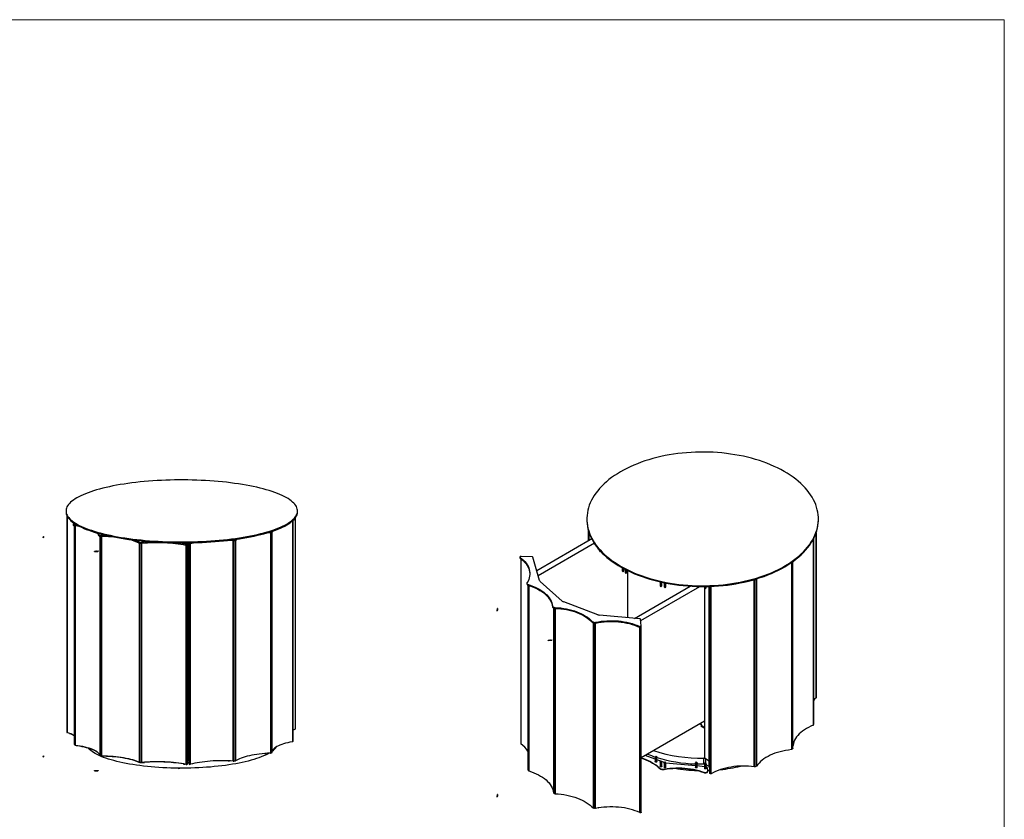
# Model space of a CAD drawing. Header units: millimetres. Extents: x 5 to 415, y 5 to 292.
# Tile 6 of 6: x 210 to 415, y 126 to 292. Entities that reach past the tile are written whole.
import ezdxf

# ---------------------------------------------------------------- set-up
doc = ezdxf.new("R2010")
doc.units = ezdxf.units.MM
doc.header["$PDSIZE"] = -1
doc.linetypes.add('CENTERX2', pattern=[20.32, 12.7, -2.54, 2.54, -2.54])
doc.layers.add('TABELLA', color=7, linetype='Continuous')

msp = doc.modelspace()

# ---------------------------------------------------------------- linework, layer by layer
at = {"color": 7, "linetype": 'Continuous', "lineweight": 25}
for p, q in [((219.644, 189.779), (219.644, 189.586)), ((219.842, 188.76), (219.842, 143.711)), ((219.876, 188.691), (219.876, 143.684)), ((267.844, 189.586), (267.844, 189.779)), ((221.137, 187.025), (221.137, 186.832)), ((221.336, 187.21), (221.173, 187.08)), ((221.353, 186.709), (221.353, 141.188)), ((221.457, 186.883), (221.457, 186.69)), ((221.468, 186.688), (221.468, 141.108)), ((221.553, 186.676), (221.553, 141.07)), ((266.769, 187.596), (266.641, 187.572)), ((266.725, 187.613), (266.682, 187.606)), ((266.7, 187.621), (266.7, 187.609)), ((266.769, 187.596), (266.725, 187.613)), ((266.769, 187.596), (266.769, 141.736)), ((266.824, 187.728), (266.833, 187.723)), ((266.833, 187.723), (266.904, 187.733)), ((266.833, 187.723), (266.833, 187.704)), ((266.84, 141.771), (266.84, 187.631)), ((266.858, 187.758), (266.904, 187.733)), ((266.921, 141.854), (266.921, 187.714)), ((267.367, 188.308), (267.367, 144.383)), ((267.391, 144.406), (267.391, 188.34)), ((328.091, 188.118), (328.091, 187.955)), ((376.291, 187.955), (376.291, 188.118)), ((226.469, 184.818), (226.469, 184.626)), ((226.668, 184.516), (226.668, 138.963)), ((227.027, 184.669), (227.027, 184.476)), ((261.82, 185.282), (261.755, 185.296)), ((261.961, 185.359), (262.239, 185.299)), ((262.288, 185.316), (262.012, 185.375)), ((262.013, 185.375), (262.289, 185.316)), ((262.338, 185.333), (262.065, 185.391)), ((262.217, 185.24), (262.203, 185.262)), ((262.217, 185.24), (262.217, 139.381)), ((262.239, 185.299), (262.289, 185.316)), ((262.239, 185.299), (262.239, 185.266)), ((262.288, 185.316), (262.338, 185.333)), ((262.349, 139.423), (262.349, 185.283)), ((262.433, 185.386), (262.45, 185.515)), ((262.433, 185.386), (262.433, 185.332)), ((262.459, 185.459), (262.459, 185.34)), ((262.468, 185.35), (262.548, 185.351)), ((262.468, 185.35), (262.468, 185.348)), ((262.548, 139.489), (262.548, 185.349)), ((328.328, 186.007), (328.328, 183.503)), ((328.478, 185.471), (328.478, 183.589)), ((375.814, 185.201), (375.814, 150.881)), ((375.838, 150.93), (375.838, 185.271)), ((226.894, 184.483), (226.894, 138.905)), ((227.043, 184.476), (227.043, 138.862)), ((234.732, 183.326), (234.732, 183.133)), ((234.908, 183.079), (234.908, 137.492)), ((235.188, 183.049), (235.188, 137.481)), ((235.402, 137.441), (235.402, 183.052)), ((235.468, 183.25), (235.468, 183.057)), ((244.524, 182.864), (244.524, 182.672)), ((244.665, 137.043), (244.665, 182.657)), ((244.928, 182.92), (244.888, 183.137)), ((244.925, 137.076), (244.925, 182.713)), ((244.928, 182.724), (244.928, 182.917)), ((245.119, 137.793), (245.119, 183.14)), ((245.27, 182.946), (245.223, 183.142)), ((245.27, 182.946), (245.35, 182.947)), ((245.27, 137.086), (245.27, 182.946)), ((245.35, 182.947), (245.303, 183.143)), ((245.487, 182.933), (245.543, 182.918)), ((245.543, 137.058), (245.543, 182.918)), ((253.654, 183.697), (253.853, 183.725)), ((253.654, 183.701), (253.654, 183.697)), ((254.334, 183.655), (254.132, 183.76)), ((254.182, 183.766), (254.294, 183.709)), ((254.221, 183.768), (254.216, 183.771)), ((254.233, 183.774), (254.221, 183.768)), ((254.294, 183.709), (254.294, 183.781)), ((254.301, 183.782), (254.587, 183.634)), ((254.368, 183.612), (254.368, 183.618)), ((254.373, 183.791), (254.658, 183.644)), ((254.376, 183.792), (254.376, 183.79)), ((254.67, 183.643), (254.382, 183.792)), ((254.741, 183.653), (254.453, 183.802)), ((254.477, 183.583), (254.496, 183.603)), ((254.477, 137.723), (254.477, 183.583)), ((254.587, 183.634), (254.658, 183.644)), ((254.587, 183.614), (254.587, 183.634)), ((254.67, 183.643), (254.741, 183.653)), ((254.67, 183.643), (254.67, 183.636)), ((254.676, 137.764), (254.676, 183.624)), ((254.886, 183.655), (254.961, 183.647)), ((254.961, 183.647), (254.961, 137.787)), ((329.109, 183.953), (317.648, 177.337)), ((329.646, 183.039), (317.945, 176.284)), ((375.216, 183.847), (375.216, 145.177)), ((375.287, 145.253), (375.287, 183.981)), ((375.368, 145.431), (375.368, 184.142)), ((245.119, 182.16), (244.925, 182.212)), ((330.359, 182.062), (330.359, 182.029)), ((330.41, 181.958), (330.462, 181.937)), ((330.683, 181.678), (330.683, 181.545)), ((314.153, 180.182), (314.153, 180.019)), ((314.206, 180.093), (314.206, 179.93)), ((314.315, 179.849), (314.315, 141.365)), ((314.349, 179.822), (314.349, 141.308)), ((316.704, 180.261), (314.415, 180.327)), ((318.217, 175.321), (316.844, 180.188)), ((370.664, 178.969), (370.576, 178.96)), ((370.664, 178.969), (370.651, 179.011)), ((370.664, 178.969), (370.664, 140.102)), ((370.685, 179.035), (370.685, 179.024)), ((370.795, 140.193), (370.795, 179.06)), ((370.88, 179.171), (370.88, 179.166)), ((370.906, 179.19), (370.906, 179.183)), ((370.929, 179.206), (370.994, 179.208)), ((370.991, 179.251), (370.994, 179.208)), ((370.994, 140.336), (370.994, 179.204)), ((335.438, 177.953), (335.438, 177.324)), ((335.454, 177.282), (335.613, 177.079)), ((335.613, 177.079), (335.773, 177.282)), ((335.788, 177.324), (335.788, 177.762)), ((336.032, 177.633), (336.032, 176.981)), ((336.048, 176.939), (336.207, 176.736)), ((336.207, 176.736), (336.367, 176.939)), ((336.382, 176.981), (336.382, 177.454)), ((336.563, 177.364), (336.563, 167.549)), ((315.61, 174.747), (315.61, 174.584)), ((315.825, 174.318), (315.825, 135.929)), ((315.93, 174.441), (315.93, 174.277)), ((315.94, 174.274), (315.94, 135.756)), ((322.971, 171.011), (318.366, 175.099)), ((343.344, 175.014), (343.344, 174.236)), ((343.694, 174.236), (343.694, 174.936)), ((344.184, 174.833), (344.184, 174.049)), ((344.534, 174.049), (344.534, 174.763)), ((362.924, 175.397), (362.682, 175.43)), ((362.943, 175.442), (362.797, 175.462)), ((362.815, 175.46), (362.815, 175.467)), ((362.924, 175.397), (362.943, 175.442)), ((362.924, 136.53), (362.924, 175.397)), ((363.018, 175.526), (363.033, 175.508)), ((363.033, 175.508), (363.104, 175.529)), ((363.033, 175.466), (363.033, 175.508)), ((363.089, 175.546), (363.104, 175.529)), ((363.117, 175.528), (363.098, 175.549)), ((363.117, 175.528), (363.188, 175.549)), ((363.117, 175.528), (363.117, 175.511)), ((363.122, 136.619), (363.122, 175.487)), ((363.188, 175.549), (363.169, 175.57)), ((363.391, 175.636), (363.333, 175.553)), ((363.333, 175.553), (363.408, 175.536)), ((363.502, 175.67), (363.408, 175.536)), ((363.408, 175.536), (363.408, 136.669)), ((316.026, 174.248), (316.026, 135.675)), ((337.993, 167.415), (349.612, 174.122)), ((339.31, 166.95), (351.603, 174.047)), ((343.36, 174.194), (343.519, 173.991)), ((343.519, 173.991), (343.679, 174.194)), ((344.199, 174.007), (344.359, 173.804)), ((344.359, 173.804), (344.518, 174.007)), ((352.56, 174.044), (352.56, 173.836)), ((352.576, 173.795), (352.735, 173.591)), ((352.611, 173.749), (352.611, 138.362)), ((352.735, 173.591), (352.895, 173.795)), ((352.91, 173.836), (352.91, 174.049)), ((353.566, 136.581), (353.566, 174.065)), ((353.717, 174.025), (353.712, 174.07)), ((353.717, 174.025), (353.797, 174.028)), ((353.717, 135.158), (353.717, 174.025)), ((353.797, 174.028), (353.792, 174.073)), ((354.089, 174.086), (353.933, 173.998)), ((353.933, 173.998), (353.99, 173.966)), ((354.216, 174.092), (353.99, 173.966)), ((353.99, 135.098), (353.99, 173.966)), ((330.345, 168.184), (323.264, 170.842)), ((320.941, 169.993), (320.941, 169.829)), ((321.141, 169.594), (321.141, 131.135)), ((321.367, 169.521), (321.367, 131.01)), ((321.5, 169.67), (321.5, 169.507)), ((321.516, 169.506), (321.516, 130.918)), ((329.205, 166.777), (329.205, 166.614)), ((329.381, 166.496), (329.381, 127.966)), ((329.66, 166.432), (329.66, 127.942)), ((329.875, 127.855), (329.875, 166.439)), ((329.941, 166.613), (329.941, 166.45)), ((339.161, 167.305), (330.73, 168.098)), ((339.4, 165.903), (339.287, 167.224)), ((338.996, 165.782), (338.996, 165.619)), ((339.138, 126.997), (339.138, 165.588)), ((339.397, 127.07), (339.397, 165.708)), ((339.401, 165.732), (339.401, 165.896)), ((352.611, 146.05), (339.397, 138.422)), ((351.784, 145.323), (351.568, 145.448)), ((351.695, 145.521), (351.784, 145.47)), ((351.784, 145.47), (351.784, 145.323)), ((351.859, 145.1), (351.859, 144.953)), ((352.407, 144.784), (351.859, 145.1)), ((352.407, 144.637), (351.859, 144.953)), ((352.407, 144.784), (352.611, 144.902)), ((220.458, 143.436), (220.458, 143.464)), ((221.945, 140.965), (221.945, 141.011)), ((227.442, 138.803), (227.442, 138.853)), ((234.805, 137.52), (234.805, 137.543)), ((235.74, 137.423), (235.74, 137.472)), ((235.74, 137.423), (235.996, 137.444)), ((236.019, 137.446), (235.996, 137.444)), ((244.925, 139.246), (245.119, 139.194)), ((244.925, 139.242), (245.119, 139.19)), ((244.963, 137.787), (244.925, 137.797)), ((244.963, 137.787), (244.963, 137.883)), ((245.119, 137.842), (244.963, 137.883)), ((245.119, 137.79), (244.963, 137.787)), ((245.119, 137.793), (245.183, 137.526)), ((245.123, 137.759), (245.183, 137.508)), ((245.183, 137.449), (245.183, 137.526)), ((245.27, 137.086), (245.183, 137.449)), ((253.654, 137.767), (253.654, 137.76)), ((253.692, 137.765), (253.654, 137.76)), ((261.29, 139.319), (261.306, 139.324)), ((261.29, 139.323), (261.29, 139.319)), ((342.333, 138.129), (340.247, 138.912)), ((342.333, 137.658), (342.317, 137.648)), ((342.333, 138.534), (342.333, 137.616)), ((342.508, 138.779), (342.348, 138.576)), ((342.667, 138.576), (342.508, 138.779)), ((342.683, 137.616), (342.683, 138.534)), ((343.468, 137.703), (342.683, 137.998)), ((342.699, 137.648), (342.683, 137.658)), ((343.344, 137.524), (343.344, 136.605)), ((343.519, 137.769), (343.36, 137.566)), ((343.679, 137.566), (343.519, 137.769)), ((344.23, 137.417), (343.614, 137.648)), ((343.694, 136.605), (343.694, 137.524)), ((344.359, 137.582), (344.199, 137.379)), ((344.518, 137.379), (344.359, 137.582)), ((350.865, 137.563), (350.706, 137.359)), ((351.025, 137.359), (350.865, 137.563)), ((352.456, 137.096), (352.456, 138.321)), ((352.735, 137.37), (352.576, 137.166)), ((352.611, 138.362), (353.566, 137.811)), ((352.895, 137.166), (352.735, 137.37)), ((352.815, 138.236), (353.566, 137.803)), ((352.815, 138.236), (352.815, 137.268)), ((241.139, 136.293), (241.095, 136.295)), ((241.139, 136.293), (241.139, 136.294)), ((243.016, 136.214), (241.139, 136.293)), ((243.016, 136.214), (243.016, 136.252)), ((244.027, 137.121), (244.027, 137.167)), ((343.252, 136.193), (343.252, 136.259)), ((343.344, 136.647), (343.328, 136.638)), ((343.71, 136.638), (343.694, 136.647)), ((344.184, 136.46), (344.168, 136.451)), ((344.184, 137.337), (344.184, 136.418)), ((344.187, 135.985), (344.187, 136.051)), ((344.534, 136.418), (344.534, 137.337)), ((350.69, 136.735), (344.534, 137.313)), ((344.55, 136.451), (344.534, 136.46)), ((350.69, 136.441), (350.674, 136.432)), ((350.69, 137.318), (350.69, 136.399)), ((351.04, 136.399), (351.04, 137.318)), ((352.56, 136.559), (351.04, 136.702)), ((351.056, 136.432), (351.04, 136.441)), ((352.474, 135.335), (352.474, 135.4)), ((352.56, 136.248), (352.545, 136.239)), ((352.56, 137.125), (352.56, 136.206)), ((352.91, 136.206), (352.91, 137.125)), ((353.409, 136.668), (352.91, 136.956)), ((352.926, 136.239), (352.91, 136.248)), ((353.247, 135.656), (353.194, 136.268)), ((353.648, 135.776), (353.238, 135.761)), ((353.247, 135.576), (353.247, 135.641)), ((353.409, 136.668), (353.409, 136.75)), ((353.566, 136.66), (353.409, 136.75)), ((353.543, 136.673), (353.409, 136.668)), ((353.566, 136.581), (353.63, 136.005)), ((353.566, 136.569), (353.566, 136.581)), ((353.566, 136.569), (353.63, 135.999)), ((353.63, 135.94), (353.63, 136.005)), ((353.717, 135.158), (353.63, 135.94))]:
    msp.add_line(p, q, dxfattribs=at)
at = {"color": 7, "linetype": 'Continuous'}
for p, q in [((214.911, 184.297), (215.04, 184.481)), ((214.911, 184.201), (215.04, 184.385)), ((225.607, 181.432), (226.295, 181.466)), ((225.607, 181.335), (226.295, 181.37)), ((309.384, 169.053), (309.513, 169.45)), ((309.384, 168.972), (309.513, 169.369)), ((320.079, 162.879), (320.767, 162.953)), ((320.079, 162.797), (320.767, 162.872)), ((214.911, 138.622), (215.04, 138.807)), ((214.911, 138.526), (215.04, 138.71)), ((225.607, 135.757), (226.295, 135.792)), ((225.607, 135.661), (226.295, 135.695)), ((309.384, 130.343), (309.513, 130.74)), ((309.384, 130.261), (309.513, 130.659))]:
    msp.add_line(p, q, dxfattribs=at)
at = {"color": 7, "linetype": 'CENTERX2'}
for p, q in [((214.911, 184.249), (215.04, 184.433)), ((214.976, 184.422), (214.976, 184.26)), ((225.607, 181.383), (226.295, 181.418)), ((225.951, 181.481), (225.951, 181.32)), ((309.384, 169.012), (309.513, 169.41)), ((309.448, 169.279), (309.448, 169.143)), ((320.079, 162.838), (320.767, 162.913)), ((320.423, 162.944), (320.423, 162.807)), ((214.911, 138.574), (215.04, 138.759)), ((214.976, 138.586), (214.976, 138.747)), ((225.607, 135.709), (226.295, 135.743)), ((225.951, 135.645), (225.951, 135.807)), ((309.384, 130.302), (309.513, 130.699)), ((309.448, 130.432), (309.448, 130.569))]:
    msp.add_line(p, q, dxfattribs=at)
at = {"color": 7, "linetype": 'Continuous', "lineweight": 25, "flags": 128}
for points in [[(335.227, 178.236), (335.895, 177.868), (336.587, 177.516), (337.302, 177.178), (338.039, 176.857), (338.796, 176.552), (339.573, 176.265), (340.369, 175.995), (341.182, 175.742), (342.011, 175.508), (342.856, 175.292), (343.713, 175.095), (344.584, 174.917), (345.465, 174.758), (346.357, 174.62), (347.257, 174.5), (348.164, 174.401), (349.077, 174.322), (349.994, 174.264), (350.915, 174.225), (351.838, 174.207), (352.761, 174.21), (353.684, 174.232), (354.604, 174.276), (355.521, 174.339), (356.432, 174.423), (357.338, 174.527), (358.236, 174.651), (359.125, 174.794), (360.004, 174.957), (360.872, 175.14), (361.726, 175.341), (362.567, 175.561), (363.393, 175.8), (364.202, 176.057), (364.993, 176.331), (365.766, 176.623), (366.519, 176.932), (367.25, 177.257), (367.96, 177.598), (368.647, 177.954), (369.309, 178.325), (369.946, 178.711), (370.557, 179.111), (371.141, 179.523), (371.698, 179.949), (372.225, 180.386), (372.724, 180.835), (373.192, 181.294), (373.629, 181.763), (374.035, 182.242), (374.409, 182.729), (374.75, 183.225), (375.059, 183.727), (375.333, 184.236), (375.574, 184.751), (375.78, 185.27), (375.952, 185.794), (376.089, 186.321), (376.19, 186.851), (376.257, 187.382), (376.288, 187.915), (376.284, 188.448), (376.244, 188.98), (376.169, 189.512), (376.059, 190.041), (375.914, 190.567), (375.734, 191.09), (375.52, 191.608), (375.271, 192.122), (374.989, 192.629), (374.673, 193.13), (374.324, 193.623), (373.942, 194.109), (373.529, 194.585), (373.084, 195.052), (372.609, 195.509), (372.103, 195.955), (371.569, 196.39), (371.006, 196.812), (370.415, 197.222), (369.798, 197.618), (369.155, 198.001), (368.486, 198.368), (367.794, 198.721), (367.079, 199.058), (366.343, 199.38), (365.585, 199.684), (364.808, 199.972), (364.012, 200.242), (363.199, 200.495), (362.37, 200.729), (361.526, 200.945), (360.668, 201.142), (359.797, 201.32), (358.916, 201.478), (358.025, 201.617), (357.125, 201.736), (356.217, 201.835), (355.304, 201.914), (354.387, 201.973), (353.466, 202.012), (352.543, 202.03), (351.62, 202.027), (350.697, 202.004), (349.777, 201.961), (348.861, 201.898), (347.949, 201.814), (347.043, 201.71), (346.145, 201.586), (345.256, 201.443), (344.377, 201.28), (343.51, 201.097), (342.655, 200.896), (341.814, 200.675), (340.989, 200.437), (340.179, 200.18), (339.388, 199.906), (338.615, 199.614), (337.863, 199.305), (337.131, 198.98), (336.421, 198.639), (335.735, 198.283), (335.072, 197.911), (334.435, 197.526), (333.824, 197.126), (333.24, 196.714), (332.683, 196.288), (332.156, 195.851), (331.657, 195.402), (331.189, 194.943), (330.752, 194.473), (330.346, 193.995), (329.972, 193.507), (329.631, 193.012), (329.323, 192.51), (329.048, 192.001), (328.807, 191.486), (328.601, 190.967), (328.429, 190.443), (328.293, 189.916), (328.191, 189.386), (328.124, 188.855), (328.093, 188.322), (328.097, 187.789), (328.137, 187.256), (328.212, 186.725), (328.322, 186.196), (328.467, 185.67), (328.647, 185.147), (328.861, 184.628), (329.11, 184.115), (329.392, 183.608), (329.708, 183.107), (330.057, 182.614), (330.439, 182.128), (330.852, 181.652), (331.297, 181.184), (331.772, 180.728), (332.278, 180.282), (332.812, 179.847), (333.375, 179.425), (333.966, 179.015), (334.583, 178.619), (335.227, 178.236)], [(226.78, 185.193), (227.448, 185.022), (228.14, 184.858), (228.855, 184.702), (229.592, 184.552), (230.349, 184.411), (231.127, 184.278), (231.922, 184.152), (232.735, 184.035), (233.565, 183.926), (234.409, 183.826), (235.267, 183.735), (236.137, 183.652), (237.018, 183.579), (237.91, 183.514), (238.81, 183.459), (239.717, 183.413), (240.63, 183.376), (241.548, 183.349), (242.469, 183.331), (243.391, 183.323), (244.315, 183.324), (245.237, 183.334), (246.157, 183.354), (247.074, 183.384), (247.986, 183.423), (248.891, 183.471), (249.789, 183.528), (250.678, 183.595), (251.557, 183.671), (252.425, 183.755), (253.28, 183.849), (254.12, 183.951), (254.946, 184.062), (255.755, 184.181), (256.546, 184.308), (257.319, 184.444), (258.072, 184.587), (258.804, 184.738), (259.513, 184.896), (260.2, 185.062), (260.862, 185.234), (261.499, 185.413), (262.11, 185.598), (262.695, 185.79), (263.251, 185.987), (263.779, 186.19), (264.277, 186.398), (264.745, 186.612), (265.183, 186.829), (265.589, 187.052), (265.962, 187.278), (266.304, 187.508), (266.612, 187.741), (266.886, 187.977), (267.127, 188.216), (267.333, 188.457), (267.505, 188.7), (267.642, 188.944), (267.744, 189.19), (267.81, 189.437), (267.841, 189.684), (267.837, 189.932), (267.798, 190.179), (267.723, 190.425), (267.613, 190.671), (267.468, 190.915), (267.288, 191.158), (267.073, 191.398), (266.825, 191.637), (266.542, 191.872), (266.226, 192.104), (265.877, 192.333), (265.496, 192.559), (265.082, 192.78), (264.637, 192.997), (264.162, 193.209), (263.657, 193.416), (263.122, 193.617), (262.559, 193.813), (261.968, 194.003), (261.351, 194.187), (260.708, 194.365), (260.04, 194.536), (259.348, 194.699), (258.633, 194.856), (257.896, 195.005), (257.138, 195.146), (256.361, 195.28), (255.565, 195.405), (254.752, 195.522), (253.923, 195.631), (253.079, 195.731), (252.221, 195.823), (251.351, 195.905), (250.469, 195.979), (249.578, 196.043), (248.678, 196.099), (247.771, 196.145), (246.858, 196.181), (245.94, 196.208), (245.019, 196.226), (244.096, 196.235), (243.173, 196.234), (242.251, 196.223), (241.33, 196.203), (240.414, 196.173), (239.502, 196.135), (238.596, 196.086), (237.698, 196.029), (236.809, 195.962), (235.93, 195.887), (235.063, 195.802), (234.208, 195.708), (233.367, 195.606), (232.542, 195.495), (231.733, 195.376), (230.941, 195.249), (230.168, 195.114), (229.416, 194.97), (228.684, 194.819), (227.974, 194.661), (227.288, 194.496), (226.626, 194.324), (225.988, 194.145), (225.377, 193.959), (224.793, 193.768), (224.237, 193.57), (223.709, 193.367), (223.211, 193.159), (222.742, 192.946), (222.305, 192.728), (221.899, 192.506), (221.525, 192.28), (221.184, 192.05), (220.876, 191.817), (220.601, 191.58), (220.361, 191.342), (220.154, 191.101), (219.983, 190.858), (219.846, 190.613), (219.744, 190.367), (219.678, 190.12), (219.646, 189.873), (219.651, 189.626), (219.69, 189.379), (219.765, 189.132), (219.875, 188.887), (220.02, 188.642), (220.2, 188.4), (220.414, 188.159), (220.663, 187.921), (220.946, 187.685), (221.262, 187.453), (221.611, 187.224), (221.992, 186.999), (222.406, 186.778), (222.85, 186.561), (223.326, 186.349), (223.831, 186.142), (224.366, 185.94), (224.929, 185.744), (225.519, 185.554), (226.137, 185.37), (226.78, 185.193)], [(219.644, 189.586), (219.651, 189.433), (219.69, 189.186), (219.765, 188.939), (219.875, 188.694), (220.02, 188.45), (220.2, 188.207), (220.414, 187.966), (220.663, 187.728), (220.946, 187.493), (221.262, 187.26), (221.611, 187.031), (221.992, 186.806), (222.406, 186.585), (222.85, 186.368), (223.326, 186.156), (223.831, 185.949), (224.366, 185.747), (224.929, 185.551), (225.519, 185.361), (226.137, 185.177), (226.78, 185)], [(226.78, 185), (227.448, 184.829), (228.14, 184.665), (228.855, 184.509), (229.592, 184.36), (230.349, 184.218), (231.127, 184.085), (231.922, 183.959), (232.735, 183.842), (233.565, 183.734), (234.409, 183.633), (235.267, 183.542), (236.137, 183.459), (237.018, 183.386), (237.91, 183.321), (238.81, 183.266), (239.717, 183.22), (240.63, 183.183), (241.548, 183.156), (242.469, 183.138), (243.391, 183.13), (244.315, 183.131), (245.237, 183.142), (246.157, 183.162), (247.074, 183.191), (247.986, 183.23), (248.891, 183.278), (249.789, 183.336), (250.678, 183.402), (251.557, 183.478), (252.425, 183.563), (253.28, 183.656), (254.12, 183.758), (254.946, 183.869), (255.755, 183.988), (256.546, 184.116), (257.319, 184.251), (258.072, 184.394), (258.804, 184.545), (259.513, 184.703), (260.2, 184.869), (260.862, 185.041), (261.499, 185.22), (262.11, 185.406), (262.695, 185.597), (263.251, 185.794), (263.779, 185.997), (264.277, 186.206), (264.745, 186.419), (265.183, 186.637), (265.589, 186.859), (265.962, 187.085), (266.304, 187.315), (266.612, 187.548), (266.886, 187.784), (267.127, 188.023), (267.333, 188.264), (267.505, 188.507), (267.642, 188.752), (267.744, 188.998), (267.81, 189.244), (267.841, 189.492), (267.844, 189.586)], [(221.173, 187.08), (221.146, 187.052), (221.137, 187.023), (221.148, 186.995), (221.177, 186.967), (221.225, 186.941), (221.289, 186.918), (221.367, 186.898), (221.457, 186.883)], [(221.137, 186.832), (221.137, 186.831), (221.148, 186.802), (221.177, 186.774), (221.225, 186.748), (221.289, 186.725), (221.367, 186.706), (221.457, 186.69)], [(221.457, 186.883), (221.979, 186.803), (222.005, 186.799)], [(266.732, 187.647), (266.739, 187.646), (266.752, 187.64), (266.759, 187.635), (266.759, 187.629), (266.753, 187.623), (266.741, 187.617), (266.725, 187.613)], [(266.757, 187.669), (266.763, 187.668), (266.798, 187.66), (266.823, 187.65), (266.837, 187.638), (266.839, 187.626), (266.827, 187.614), (266.803, 187.604), (266.769, 187.596)], [(266.904, 187.733), (266.919, 187.721), (266.92, 187.709), (266.908, 187.697), (266.885, 187.686), (266.851, 187.678), (266.81, 187.673), (266.765, 187.671), (266.759, 187.671)], [(266.833, 187.723), (266.84, 187.717), (266.84, 187.711), (266.835, 187.705), (266.823, 187.7), (266.806, 187.696), (266.786, 187.693), (266.785, 187.693)], [(328.091, 187.955), (328.097, 187.626), (328.137, 187.093), (328.212, 186.562), (328.322, 186.033), (328.467, 185.506), (328.647, 184.984), (328.861, 184.465), (329.11, 183.952), (329.392, 183.444), (329.708, 182.944), (330.057, 182.45), (330.439, 181.965), (330.852, 181.488), (331.297, 181.021), (331.772, 180.564), (332.278, 180.118), (332.812, 179.684), (333.375, 179.261), (333.966, 178.852), (334.583, 178.455), (335.227, 178.073)], [(335.227, 178.073), (335.895, 177.705), (336.587, 177.352), (337.302, 177.015), (338.039, 176.694), (338.796, 176.389), (339.573, 176.101), (340.369, 175.831), (341.182, 175.579), (342.011, 175.344), (342.856, 175.129), (343.713, 174.932), (344.584, 174.754), (345.465, 174.595), (346.357, 174.456), (347.257, 174.337), (348.164, 174.238), (349.077, 174.159), (349.994, 174.1), (350.915, 174.062), (351.838, 174.044), (352.761, 174.046), (353.684, 174.069), (354.604, 174.112), (355.521, 174.176), (356.432, 174.26), (357.338, 174.363), (358.236, 174.487), (359.125, 174.631), (360.004, 174.794), (360.872, 174.976), (361.726, 175.178), (362.567, 175.398), (363.393, 175.637), (364.202, 175.893), (364.993, 176.168), (365.766, 176.46), (366.519, 176.768), (367.25, 177.093), (367.96, 177.434), (368.647, 177.791), (369.309, 178.162), (369.946, 178.548), (370.557, 178.947), (371.141, 179.36), (371.698, 179.785), (372.225, 180.223), (372.724, 180.671), (373.192, 181.131), (373.629, 181.6), (374.035, 182.079), (374.409, 182.566), (374.75, 183.061), (375.059, 183.564), (375.333, 184.073), (375.574, 184.587), (375.78, 185.107), (375.952, 185.63), (376.089, 186.158), (376.19, 186.687), (376.257, 187.219), (376.288, 187.752), (376.291, 187.955)], [(226.32, 185.125), (226.409, 184.978), (226.469, 184.818)], [(226.469, 184.818), (226.486, 184.79), (226.521, 184.763), (226.574, 184.738), (226.643, 184.715), (226.726, 184.697), (226.819, 184.683), (226.921, 184.673), (227.027, 184.669)], [(226.469, 184.626), (226.486, 184.597), (226.521, 184.57), (226.574, 184.545), (226.643, 184.523), (226.726, 184.504), (226.819, 184.49), (226.921, 184.481), (227.027, 184.476)], [(262.217, 185.24), (261.618, 185.206), (261.4, 185.191)], [(262.203, 185.262), (261.599, 185.227), (261.501, 185.221)], [(261.82, 185.282), (261.877, 185.266), (261.915, 185.246)], [(262.239, 185.299), (262.254, 185.295), (262.264, 185.289), (262.269, 185.283), (262.266, 185.277), (262.257, 185.272), (262.243, 185.267), (262.224, 185.263), (262.203, 185.262)], [(262.289, 185.316), (262.32, 185.307), (262.34, 185.296), (262.348, 185.284), (262.344, 185.272), (262.326, 185.261), (262.298, 185.251), (262.26, 185.244), (262.217, 185.24)], [(262.462, 185.519), (262.461, 185.516), (262.468, 185.35)], [(262.545, 185.546), (262.541, 185.515), (262.548, 185.351)], [(235.468, 183.057), (236.037, 183.108), (236.616, 183.148), (237.203, 183.179), (237.797, 183.199), (238.394, 183.209), (238.992, 183.209), (239.589, 183.199), (240.183, 183.179), (240.771, 183.149), (241.35, 183.109), (241.919, 183.059), (242.474, 183), (243.015, 182.931), (243.538, 182.853), (244.042, 182.767), (244.524, 182.672)], [(244.524, 182.864), (244.585, 182.855), (244.655, 182.85), (244.726, 182.851), (244.793, 182.857), (244.851, 182.869), (244.895, 182.884), (244.921, 182.901), (244.928, 182.92)], [(244.524, 182.672), (244.585, 182.662), (244.655, 182.658), (244.726, 182.659), (244.793, 182.665), (244.851, 182.676), (244.895, 182.691), (244.921, 182.709), (244.928, 182.724)], [(254.496, 183.603), (253.899, 183.638), (253.319, 183.661)], [(253.654, 183.697), (253.618, 183.693), (253.579, 183.691)], [(254.334, 183.655), (254.362, 183.634), (254.367, 183.612)], [(254.658, 183.644), (254.673, 183.632), (254.675, 183.62), (254.664, 183.608), (254.641, 183.598), (254.608, 183.589), (254.567, 183.584), (254.522, 183.581), (254.477, 183.583)], [(254.587, 183.634), (254.594, 183.628), (254.595, 183.622), (254.59, 183.616), (254.578, 183.611), (254.562, 183.607), (254.541, 183.604), (254.519, 183.603), (254.496, 183.603)], [(255.359, 183.929), (255.131, 183.807), (254.886, 183.655)], [(330.359, 182.029), (330.372, 181.991), (330.41, 181.958)], [(330.683, 181.545), (330.696, 181.506), (330.734, 181.473)], [(314.415, 180.327), (314.344, 180.323), (314.278, 180.307), (314.222, 180.282), (314.181, 180.249), (314.157, 180.21), (314.154, 180.169), (314.17, 180.129), (314.206, 180.093)], [(314.206, 180.093), (314.56, 179.815), (314.883, 179.524), (315.174, 179.222), (315.43, 178.91), (315.652, 178.589), (315.839, 178.261), (315.988, 177.927), (316.101, 177.587), (316.176, 177.245), (316.213, 176.9), (316.213, 176.555), (316.174, 176.21), (316.098, 175.867), (315.984, 175.528), (315.833, 175.194), (315.646, 174.866)], [(314.206, 179.93), (314.56, 179.652), (314.883, 179.361), (315.174, 179.059), (315.43, 178.747), (315.652, 178.426), (315.839, 178.098), (315.988, 177.763), (316.101, 177.424), (316.176, 177.081), (316.213, 176.737), (316.217, 176.651)], [(370.779, 179.1), (370.787, 179.09), (370.795, 179.064), (370.79, 179.037), (370.773, 179.013), (370.744, 178.993), (370.707, 178.978), (370.664, 178.969)], [(370.994, 179.208), (370.99, 179.181), (370.973, 179.157), (370.944, 179.136), (370.907, 179.121), (370.864, 179.113), (370.818, 179.112), (370.798, 179.114)], [(335.438, 177.324), (335.452, 177.285), (335.49, 177.252)], [(335.49, 177.252), (335.546, 177.23), (335.613, 177.223), (335.68, 177.23), (335.737, 177.252), (335.775, 177.285), (335.788, 177.324)], [(336.032, 176.981), (336.046, 176.942), (336.083, 176.909)], [(336.083, 176.909), (336.14, 176.887), (336.207, 176.88), (336.274, 176.887), (336.331, 176.909), (336.369, 176.942), (336.382, 176.981)], [(315.646, 174.866), (315.618, 174.806), (315.61, 174.744), (315.62, 174.682), (315.65, 174.622), (315.697, 174.567), (315.761, 174.517), (315.84, 174.474), (315.93, 174.441)], [(315.93, 174.441), (316.452, 174.269), (316.953, 174.079), (317.433, 173.872), (317.889, 173.646), (318.319, 173.405), (318.722, 173.148), (319.095, 172.877), (319.438, 172.593), (319.749, 172.297), (320.027, 171.99), (320.27, 171.673), (320.478, 171.348), (320.65, 171.016), (320.785, 170.679), (320.882, 170.337), (320.941, 169.993)], [(315.93, 174.277), (316.452, 174.106), (316.953, 173.916), (317.433, 173.708), (317.889, 173.483), (318.319, 173.242), (318.722, 172.985), (319.095, 172.714), (319.438, 172.43), (319.749, 172.133), (320.027, 171.826), (320.27, 171.51), (320.478, 171.185), (320.65, 170.853), (320.785, 170.516), (320.882, 170.174), (320.941, 169.829)], [(363.104, 175.529), (363.119, 175.504), (363.122, 175.478), (363.111, 175.452), (363.088, 175.43), (363.055, 175.411), (363.014, 175.399), (362.969, 175.395), (362.924, 175.397)], [(363.033, 175.508), (363.041, 175.496), (363.042, 175.482), (363.037, 175.47), (363.025, 175.458), (363.009, 175.449), (362.988, 175.443), (362.966, 175.441), (362.943, 175.442)], [(343.344, 174.236), (343.358, 174.197), (343.396, 174.164)], [(343.396, 174.164), (343.452, 174.142), (343.519, 174.135), (343.586, 174.142), (343.643, 174.164), (343.681, 174.197), (343.694, 174.236)], [(344.184, 174.049), (344.197, 174.01), (344.235, 173.977)], [(344.235, 173.977), (344.292, 173.955), (344.359, 173.948), (344.426, 173.955), (344.483, 173.977), (344.52, 174.01), (344.534, 174.049)], [(352.56, 173.836), (352.574, 173.798), (352.612, 173.765)], [(352.612, 173.765), (352.668, 173.743), (352.735, 173.735), (352.802, 173.743), (352.859, 173.765), (352.897, 173.798), (352.91, 173.836)], [(353.99, 173.966), (353.953, 173.95), (353.91, 173.941), (353.865, 173.939), (353.82, 173.944), (353.78, 173.957), (353.748, 173.976), (353.727, 173.999), (353.717, 174.025)], [(353.933, 173.998), (353.915, 173.99), (353.894, 173.986), (353.871, 173.985), (353.849, 173.988), (353.829, 173.994), (353.813, 174.003), (353.802, 174.015), (353.797, 174.028)], [(354.071, 174.076), (354.052, 174.077), (354.005, 174.082)], [(320.941, 169.993), (320.958, 169.931), (320.994, 169.873), (321.047, 169.819), (321.116, 169.771), (321.198, 169.731), (321.292, 169.701), (321.393, 169.68), (321.5, 169.67)], [(320.941, 169.829), (320.958, 169.768), (320.994, 169.709), (321.047, 169.655), (321.116, 169.608), (321.198, 169.568), (321.292, 169.537), (321.393, 169.517), (321.5, 169.507)], [(321.5, 169.67), (322.097, 169.636), (322.689, 169.58), (323.273, 169.502), (323.848, 169.403), (324.411, 169.283), (324.959, 169.142), (325.491, 168.982), (326.004, 168.803), (326.496, 168.605), (326.966, 168.389), (327.411, 168.156), (327.829, 167.908), (328.219, 167.645), (328.579, 167.368), (328.908, 167.078), (329.205, 166.777)], [(321.5, 169.507), (322.097, 169.473), (322.689, 169.416), (323.273, 169.339), (323.848, 169.24), (324.411, 169.119), (324.959, 168.979), (325.491, 168.819), (326.004, 168.639), (326.496, 168.441), (326.966, 168.226), (327.411, 167.993), (327.829, 167.745), (328.219, 167.482), (328.579, 167.205), (328.908, 166.915), (329.205, 166.614)], [(329.941, 166.613), (330.509, 166.722), (331.088, 166.809), (331.676, 166.874), (332.269, 166.918), (332.866, 166.941), (333.465, 166.941), (334.062, 166.919), (334.656, 166.876), (335.243, 166.811), (335.823, 166.725), (336.391, 166.617), (336.947, 166.489), (337.487, 166.341), (338.011, 166.173), (338.514, 165.987), (338.996, 165.782)], [(329.941, 166.45), (330.509, 166.558), (331.088, 166.645), (331.676, 166.711), (332.269, 166.755), (332.866, 166.777), (333.465, 166.778), (334.062, 166.756), (334.656, 166.713), (335.243, 166.648), (335.823, 166.561), (336.391, 166.454), (336.947, 166.326), (337.487, 166.177), (338.011, 166.01), (338.514, 165.823), (338.996, 165.619)], [(338.996, 165.782), (339.058, 165.762), (339.127, 165.752), (339.198, 165.754), (339.266, 165.767), (339.324, 165.791), (339.367, 165.824), (339.394, 165.862), (339.4, 165.903)], [(338.996, 165.619), (339.058, 165.598), (339.127, 165.589), (339.198, 165.591), (339.266, 165.604), (339.324, 165.628), (339.367, 165.66), (339.394, 165.699), (339.401, 165.732)], [(375.814, 150.881), (375.506, 150.575), (375.368, 150.422)], [(375.838, 150.93), (375.832, 150.905), (375.814, 150.881)], [(219.842, 143.711), (219.843, 143.706), (219.853, 143.695), (219.876, 143.684)], [(267.367, 144.383), (267.059, 144.241), (266.921, 144.17)], [(267.391, 144.406), (267.385, 144.394), (267.367, 144.383)], [(351.784, 145.47), (351.84, 145.431), (351.885, 145.388), (351.916, 145.341), (351.933, 145.292), (351.936, 145.242), (351.924, 145.192), (351.899, 145.145), (351.859, 145.1)], [(352.611, 144.847), (352.603, 144.822), (352.583, 144.791), (352.557, 144.769), (352.525, 144.757), (352.488, 144.756), (352.448, 144.765), (352.407, 144.784)], [(375.216, 145.177), (374.72, 144.969), (374.248, 144.744), (373.802, 144.502), (373.383, 144.244), (372.994, 143.971), (372.635, 143.685), (372.309, 143.386), (372.016, 143.075), (371.758, 142.755), (371.536, 142.425), (371.35, 142.088), (371.202, 141.745), (371.092, 141.398), (371.021, 141.047), (370.994, 140.81)], [(220.378, 143.497), (220.399, 143.469), (220.458, 143.436)], [(266.769, 141.736), (266.274, 141.639), (265.802, 141.535), (265.355, 141.423), (264.937, 141.303), (264.547, 141.176), (264.188, 141.043), (263.862, 140.905), (263.569, 140.76), (263.311, 140.612), (263.089, 140.459), (262.903, 140.302), (262.755, 140.143), (262.645, 139.982), (262.574, 139.819), (262.548, 139.709)], [(266.84, 141.771), (266.839, 141.766), (266.827, 141.754), (266.803, 141.744), (266.769, 141.736)], [(221.468, 141.108), (221.472, 141.098), (221.488, 141.087), (221.516, 141.077), (221.553, 141.07)], [(221.553, 141.07), (222.085, 140.989), (222.597, 140.899), (223.087, 140.8), (223.552, 140.693), (223.991, 140.579), (224.402, 140.457), (224.783, 140.329), (225.133, 140.194), (225.451, 140.054), (225.734, 139.909), (225.982, 139.759), (226.195, 139.605), (226.37, 139.448), (226.508, 139.288), (226.607, 139.126), (226.668, 138.963)], [(221.945, 140.965), (222.461, 140.879), (222.955, 140.785), (223.427, 140.682), (223.873, 140.572), (224.294, 140.454), (224.686, 140.33), (225.048, 140.199), (225.379, 140.063), (225.678, 139.921), (225.943, 139.775), (226.134, 139.652)], [(261.909, 139.364), (261.564, 139.174), (261.168, 138.976), (260.742, 138.783), (260.285, 138.595), (259.8, 138.412), (259.287, 138.234), (258.746, 138.063), (258.179, 137.898), (257.587, 137.739), (256.97, 137.587), (256.33, 137.442), (255.668, 137.305), (254.985, 137.175), (254.283, 137.053), (253.562, 136.938), (252.824, 136.832), (252.069, 136.735), (251.301, 136.645), (250.519, 136.565), (249.725, 136.493), (248.92, 136.431), (248.107, 136.377), (247.286, 136.333), (246.458, 136.298), (245.626, 136.272), (244.791, 136.256), (243.953, 136.249), (243.116, 136.251), (242.279, 136.263), (241.445, 136.284), (240.615, 136.314), (239.791, 136.354), (238.973, 136.403), (238.164, 136.461), (237.365, 136.528), (236.576, 136.604), (235.801, 136.689), (235.039, 136.782), (234.293, 136.884), (233.563, 136.994), (232.851, 137.113), (232.158, 137.239), (231.486, 137.373), (230.835, 137.514), (230.206, 137.662), (229.602, 137.818), (229.022, 137.98), (228.468, 138.148), (227.941, 138.322), (227.441, 138.503), (226.97, 138.688), (226.529, 138.879), (226.118, 139.074), (225.737, 139.274), (225.389, 139.478), (225.072, 139.686), (224.788, 139.897), (224.538, 140.112), (224.321, 140.328), (224.186, 140.486)], [(370.664, 140.102), (370.065, 140.028), (369.475, 139.933), (368.897, 139.816), (368.333, 139.679), (367.786, 139.52), (367.257, 139.342), (366.748, 139.145), (366.262, 138.93), (365.801, 138.698), (365.367, 138.448), (364.961, 138.184), (364.584, 137.905), (364.24, 137.613), (363.928, 137.309), (363.65, 136.994), (363.408, 136.669)], [(370.795, 140.193), (370.79, 140.17), (370.773, 140.146), (370.744, 140.125), (370.707, 140.11), (370.664, 140.102)], [(370.994, 140.336), (370.99, 140.314), (370.973, 140.29), (370.944, 140.269), (370.907, 140.254), (370.864, 140.245), (370.818, 140.244), (370.795, 140.247)], [(226.894, 138.905), (226.894, 138.902), (226.904, 138.89), (226.926, 138.879), (226.958, 138.871), (226.999, 138.865), (227.043, 138.862)], [(227.043, 138.862), (227.652, 138.846), (228.257, 138.819), (228.853, 138.782), (229.44, 138.735), (230.014, 138.679), (230.574, 138.612), (231.117, 138.536), (231.641, 138.451), (232.143, 138.357), (232.622, 138.255), (233.076, 138.145), (233.503, 138.028), (233.901, 137.903), (234.269, 137.772), (234.605, 137.635), (234.908, 137.492)], [(227.442, 138.803), (228.044, 138.78), (228.639, 138.747), (229.225, 138.705), (229.8, 138.653), (230.362, 138.591), (230.909, 138.52), (231.438, 138.44), (231.947, 138.351), (232.434, 138.254), (232.898, 138.149), (233.337, 138.036), (233.748, 137.917), (234.131, 137.79), (234.484, 137.658), (234.805, 137.52)], [(235.402, 137.441), (235.358, 137.438), (235.312, 137.439), (235.27, 137.444), (235.233, 137.451), (235.206, 137.461), (235.191, 137.472), (235.188, 137.481)], [(244.665, 137.043), (244.173, 137.14), (243.658, 137.229), (243.124, 137.309), (242.571, 137.38), (242.003, 137.441), (241.421, 137.492), (240.828, 137.533), (240.227, 137.564), (239.62, 137.585), (239.009, 137.596), (238.396, 137.596), (237.785, 137.585), (237.178, 137.564), (236.577, 137.533), (235.984, 137.492), (235.402, 137.441)], [(245.123, 137.759), (245.122, 137.763), (245.119, 137.793)], [(254.477, 137.723), (253.885, 137.757), (253.286, 137.78), (252.682, 137.794), (252.076, 137.797), (251.471, 137.789), (250.869, 137.771), (250.273, 137.743), (249.684, 137.705), (249.106, 137.656), (248.541, 137.598), (247.991, 137.53), (247.458, 137.453), (246.945, 137.367), (246.453, 137.272), (245.985, 137.169), (245.543, 137.058)], [(262.217, 139.381), (261.618, 139.346), (261.028, 139.302), (260.45, 139.248), (259.886, 139.184), (259.339, 139.111), (258.81, 139.028), (258.301, 138.937), (257.816, 138.837), (257.355, 138.729), (256.92, 138.613), (256.514, 138.49), (256.138, 138.361), (255.793, 138.225), (255.481, 138.084), (255.203, 137.938), (254.961, 137.787)], [(339.397, 138.401), (339.884, 138.241), (340.394, 138.05), (340.881, 137.841), (341.345, 137.614), (341.784, 137.372), (342.195, 137.114), (342.578, 136.842), (342.931, 136.556), (343.252, 136.259)], [(339.397, 138.335), (339.884, 138.176), (340.394, 137.984), (340.881, 137.775), (341.345, 137.549), (341.784, 137.307), (342.195, 137.049), (342.578, 136.776), (342.931, 136.491), (343.252, 136.193)], [(340.974, 137.732), (340.605, 137.88), (340.048, 138.117)], [(342.683, 137.616), (342.679, 137.595), (342.652, 137.559), (342.604, 137.531), (342.54, 137.517), (342.472, 137.517), (342.409, 137.532), (342.361, 137.561), (342.336, 137.597), (342.333, 137.616)], [(342.667, 138.576), (342.68, 138.553), (342.679, 138.514), (342.652, 138.477), (342.604, 138.45), (342.54, 138.435), (342.472, 138.436), (342.409, 138.451), (342.361, 138.479), (342.336, 138.516), (342.337, 138.555), (342.348, 138.576)], [(343.483, 137.425), (343.421, 137.441), (343.373, 137.469), (343.347, 137.505), (343.348, 137.545), (343.36, 137.566)], [(343.679, 137.566), (343.691, 137.543), (343.691, 137.503), (343.664, 137.467), (343.615, 137.439), (343.552, 137.425), (343.483, 137.425)], [(344.518, 137.379), (344.531, 137.356), (344.53, 137.316), (344.503, 137.28), (344.455, 137.252), (344.391, 137.238), (344.323, 137.238), (344.26, 137.253), (344.212, 137.282), (344.187, 137.318), (344.188, 137.358), (344.199, 137.379)], [(351.025, 137.359), (351.037, 137.336), (351.037, 137.297), (351.01, 137.261), (350.961, 137.233), (350.898, 137.218), (350.829, 137.219), (350.767, 137.234), (350.719, 137.262), (350.693, 137.299), (350.694, 137.338), (350.706, 137.359)], [(316.026, 135.675), (316.558, 135.5), (317.07, 135.306), (317.56, 135.094), (318.025, 134.864), (318.464, 134.617), (318.875, 134.355), (319.256, 134.079), (319.606, 133.789), (319.923, 133.486), (320.207, 133.173), (320.455, 132.85), (320.667, 132.518), (320.843, 132.18), (320.98, 131.835), (321.08, 131.486), (321.141, 131.135)], [(343.483, 136.507), (343.421, 136.522), (343.373, 136.55), (343.347, 136.587), (343.344, 136.605)], [(343.694, 136.605), (343.691, 136.585), (343.664, 136.548), (343.615, 136.521), (343.552, 136.506), (343.483, 136.507)], [(344.534, 136.418), (344.53, 136.398), (344.503, 136.361), (344.455, 136.334), (344.391, 136.319), (344.323, 136.319), (344.26, 136.335), (344.212, 136.363), (344.187, 136.4), (344.184, 136.418)], [(344.187, 136.051), (344.781, 136.148), (345.384, 136.224), (345.995, 136.277), (346.61, 136.308), (347.227, 136.317), (347.844, 136.302), (348.458, 136.265), (349.066, 136.206), (349.667, 136.125), (350.258, 136.022), (350.837, 135.897), (351.4, 135.751), (351.947, 135.586), (352.474, 135.4)], [(344.187, 135.985), (344.781, 136.083), (345.384, 136.158), (345.995, 136.212), (346.61, 136.243), (347.227, 136.251), (347.844, 136.237), (348.458, 136.2), (349.066, 136.141), (349.667, 136.06), (350.258, 135.956), (350.837, 135.832), (351.4, 135.686), (351.947, 135.52), (352.474, 135.335)], [(351.04, 136.399), (351.037, 136.378), (351.01, 136.342), (350.961, 136.314), (350.898, 136.3), (350.829, 136.3), (350.767, 136.316), (350.719, 136.344), (350.693, 136.38), (350.69, 136.399)], [(352.456, 137.096), (351.601, 137.101), (351.04, 137.116)], [(352.474, 135.4), (352.597, 135.366), (352.733, 135.353), (352.869, 135.361), (352.996, 135.391), (353.104, 135.439), (353.186, 135.503), (353.235, 135.577), (353.247, 135.656)], [(352.474, 135.335), (352.597, 135.301), (352.733, 135.288), (352.869, 135.296), (352.996, 135.326), (353.104, 135.374), (353.186, 135.438), (353.235, 135.512), (353.247, 135.576)], [(352.91, 136.206), (352.907, 136.185), (352.88, 136.149), (352.831, 136.121), (352.768, 136.107), (352.7, 136.107), (352.637, 136.123), (352.589, 136.151), (352.563, 136.187), (352.56, 136.206)], [(352.895, 137.166), (352.907, 137.143), (352.907, 137.104), (352.88, 137.068), (352.831, 137.04), (352.768, 137.025), (352.7, 137.026), (352.637, 137.041), (352.589, 137.069), (352.563, 137.106), (352.564, 137.145), (352.576, 137.166)], [(362.924, 136.53), (362.332, 136.603), (361.732, 136.654), (361.129, 136.683), (360.523, 136.689), (359.918, 136.673), (359.316, 136.635), (358.72, 136.574), (358.131, 136.491), (357.553, 136.387), (356.988, 136.261), (356.438, 136.115), (355.905, 135.949), (355.391, 135.763), (354.9, 135.559), (354.432, 135.337), (353.99, 135.098)], [(363.122, 136.619), (363.122, 136.611), (363.111, 136.585), (363.088, 136.562), (363.055, 136.544), (363.014, 136.532), (362.969, 136.527), (362.924, 136.53)], [(353.99, 135.098), (353.953, 135.082), (353.91, 135.073), (353.865, 135.071), (353.82, 135.077), (353.78, 135.09), (353.748, 135.109), (353.727, 135.132), (353.717, 135.158)], [(321.141, 131.135), (321.15, 131.109), (321.172, 131.086), (321.204, 131.067), (321.244, 131.054), (321.289, 131.049), (321.334, 131.051), (321.367, 131.057)], [(321.367, 131.01), (321.367, 131.004), (321.377, 130.978), (321.399, 130.955), (321.431, 130.936), (321.471, 130.924), (321.516, 130.918)], [(321.516, 130.918), (322.125, 130.883), (322.729, 130.826), (323.326, 130.746), (323.913, 130.645), (324.487, 130.522), (325.047, 130.379), (325.59, 130.215), (326.113, 130.032), (326.616, 129.83), (327.095, 129.61), (327.549, 129.373), (327.976, 129.119), (328.374, 128.851), (328.742, 128.568), (329.078, 128.273), (329.381, 127.966)], [(329.875, 127.855), (329.83, 127.85), (329.785, 127.852), (329.742, 127.861), (329.706, 127.877), (329.679, 127.898), (329.664, 127.923), (329.66, 127.942)], [(339.138, 126.997), (338.646, 127.207), (338.131, 127.399), (337.596, 127.571), (337.044, 127.723), (336.475, 127.855), (335.894, 127.965), (335.301, 128.054), (334.7, 128.122), (334.092, 128.166), (333.481, 128.189), (332.869, 128.189), (332.258, 128.166), (331.651, 128.122), (331.049, 128.055), (330.457, 127.966), (329.875, 127.855)], [(339.397, 127.07), (339.393, 127.048), (339.376, 127.024), (339.348, 127.003), (339.311, 126.988), (339.268, 126.979), (339.222, 126.978), (339.178, 126.984), (339.138, 126.997)]]:
    msp.add_lwpolyline(points, dxfattribs=at)
at = {"color": 7, "linetype": 'Continuous', "flags": 128}
for points in [[(214.911, 184.297), (214.908, 184.288), (214.905, 184.273), (214.903, 184.255), (214.902, 184.236), (214.903, 184.218), (214.905, 184.205), (214.908, 184.199), (214.911, 184.201)], [(215.04, 184.385), (215.044, 184.394), (215.047, 184.408), (215.049, 184.427), (215.05, 184.446), (215.049, 184.464), (215.047, 184.476), (215.044, 184.483), (215.04, 184.481)], [(225.607, 181.335), (225.588, 181.338), (225.572, 181.348), (225.561, 181.363), (225.557, 181.381), (225.561, 181.4), (225.572, 181.416), (225.588, 181.427), (225.607, 181.432)], [(226.295, 181.466), (226.313, 181.463), (226.329, 181.454), (226.34, 181.439), (226.344, 181.42), (226.34, 181.402), (226.329, 181.386), (226.313, 181.374), (226.295, 181.37)], [(309.384, 169.053), (309.38, 169.039), (309.378, 169.021), (309.376, 169.002), (309.375, 168.984), (309.376, 168.971), (309.378, 168.963), (309.38, 168.964), (309.384, 168.972)], [(309.513, 169.369), (309.516, 169.383), (309.519, 169.401), (309.521, 169.42), (309.522, 169.438), (309.521, 169.451), (309.519, 169.458), (309.516, 169.458), (309.513, 169.45)], [(320.079, 162.797), (320.06, 162.798), (320.044, 162.806), (320.034, 162.818), (320.03, 162.833), (320.034, 162.849), (320.044, 162.863), (320.06, 162.874), (320.079, 162.879)], [(320.767, 162.953), (320.786, 162.952), (320.802, 162.945), (320.813, 162.933), (320.816, 162.918), (320.813, 162.902), (320.802, 162.887), (320.786, 162.877), (320.767, 162.872)], [(214.911, 138.622), (214.908, 138.614), (214.905, 138.599), (214.903, 138.581), (214.902, 138.561), (214.903, 138.544), (214.905, 138.531), (214.908, 138.525), (214.911, 138.526)], [(215.04, 138.71), (215.044, 138.719), (215.047, 138.734), (215.049, 138.752), (215.05, 138.772), (215.049, 138.789), (215.047, 138.802), (215.044, 138.808), (215.04, 138.807)], [(225.607, 135.661), (225.588, 135.663), (225.572, 135.673), (225.561, 135.688), (225.557, 135.706), (225.561, 135.725), (225.572, 135.741), (225.588, 135.752), (225.607, 135.757)], [(226.295, 135.792), (226.313, 135.789), (226.329, 135.779), (226.34, 135.764), (226.344, 135.746), (226.34, 135.727), (226.329, 135.711), (226.313, 135.7), (226.295, 135.695)], [(309.384, 130.343), (309.38, 130.329), (309.378, 130.311), (309.376, 130.292), (309.375, 130.274), (309.376, 130.26), (309.378, 130.253), (309.38, 130.254), (309.384, 130.261)], [(309.513, 130.659), (309.516, 130.673), (309.519, 130.691), (309.521, 130.71), (309.522, 130.728), (309.521, 130.741), (309.519, 130.748), (309.516, 130.748), (309.513, 130.74)]]:
    msp.add_lwpolyline(points, dxfattribs=at)
at = {"color": 7, "linetype": 'Continuous', "lineweight": 25}
for centre, radius, start, end in [((218.385, 164.726), 22.178, 79.14902, 82.03735), ((225.333, 184.263), 1.193, 17.70066, 51.33953), ((226.417, 150.568), 34.107, 86.76297, 88.97472), ((262.384, 185.582), 0.283, 250.16281, 305.28535), ((262.386, 185.466), 0.142, 250.16281, 305.28535), ((262.34, 185.436), 0.106, 274.84429, 331.52614), ((226.484, 152.022), 32.458, 83.94662, 89.04121), ((230.51, 174.205), 9.877, 64.69459, 78.06192), ((231.54, 176.907), 7.169, 63.55765, 71.38694), ((235.258, 184.82), 1.584, 250.58669, 277.62292), ((235.258, 184.627), 1.584, 250.58669, 277.62292), ((238.582, 151.124), 32.276, 92.44184, 95.53618), ((239.985, 160.976), 22.354, 78.28449, 82.3857), ((245.437, 183.23), 0.329, 239.59648, 288.85103), ((245.483, 183.148), 0.222, 231.32233, 262.22375), ((245.433, 183.089), 0.164, 239.59648, 288.85103), ((249.816, 166.583), 16.914, 101.24406, 104.83065), ((249.879, 166.528), 16.954, 100.87903, 104.81796), ((252.244, 149.787), 33.869, 86.2202, 88.43384), ((254.229, 183.713), 0.0644, 356.46343, 74.2163), ((254.534, 183.733), 0.0842, 117.93826, 135.74894), ((254.81, 184.024), 0.405, 249.75642, 291.81555), ((254.811, 183.843), 0.203, 249.75642, 291.81555), ((257.406, 179.967), 4.419, 115.70809, 123.59417), ((330.857, 181.714), 0.27, 242.8123, 277.22556), ((314.263, 180.024), 0.11, 182.74236, 239.07213), ((316.718, 180.117), 0.144, 29.48083, 95.91969), ((370.655, 179.081), 0.0649, 272.11126, 337.18258), ((370.856, 179.225), 0.0645, 278.67931, 332.06825), ((315.987, 174.658), 0.385, 191.09391, 261.43719), ((318.671, 175.464), 0.476, 197.50888, 230.13106), ((363.257, 175.691), 0.215, 229.12904, 314.25742), ((363.258, 175.63), 0.108, 229.12904, 314.25742), ((323.579, 171.726), 0.938, 229.60633, 250.39905), ((330.862, 169.592), 1.5, 249.86718, 264.96113), ((329.732, 167.412), 0.825, 230.25046, 284.6625), ((329.732, 167.249), 0.825, 230.25046, 284.6625), ((339.17, 167.181), 0.124, 20.21093, 94.08932), ((218.24, 138.369), 5.561, 55.96055, 72.88633), ((351.647, 145.051), 0.305, 25.89373, 63.15059), ((352.553, 144.849), 0.258, 235.42406, 283.09964), ((375.197, 145.265), 0.0903, 282.31963, 352.508), ((375.266, 145.452), 0.104, 281.21238, 348.18071), ((218.688, 138.901), 4.868, 56.81041, 68.6808), ((266.843, 141.917), 0.101, 268.39368, 320.9351), ((221.453, 141.286), 0.14, 224.47325, 276.18474), ((222.052, 141.929), 0.969, 243.66418, 263.68055), ((262.24, 139.535), 0.156, 261.47206, 314.04915), ((262.398, 139.707), 0.264, 259.12787, 304.45258), ((260.528, 142.688), 3.539, 305.18114, 325.75974), ((314.385, 141.368), 0.0706, 182.7788, 239.23351), ((311.044, 136.626), 5.731, 33.45333, 54.78048), ((352.052, 170.846), 32.528, 251.97175, 270.71205), ((226.827, 139.234), 0.314, 239.58954, 282.24673), ((227.41, 140.365), 1.563, 247.3222, 271.19146), ((235.488, 139.558), 2.149, 251.46916, 276.73889), ((235.05, 137.894), 0.426, 250.52199, 288.83058), ((238.68, 104.141), 33.411, 80.79089, 94.56829), ((253.563, 138.336), 0.583, 253.67044, 278.94704), ((254.532, 137.955), 0.238, 256.6734, 307.0053), ((254.809, 138.171), 0.412, 251.10944, 291.58459), ((261.131, 139.92), 0.621, 262.3677, 284.76717), ((350.255, 163.332), 25.992, 248.39727, 252.2841), ((351.974, 169.452), 32.348, 253.30883, 267.72621), ((352.475, 137.597), 0.724, 61.99286, 91.50737), ((243.074, 136.987), 0.775, 265.65501, 288.00959), ((244.3, 138.803), 1.704, 260.77408, 272.62889), ((244.761, 137.319), 0.292, 250.85502, 303.94661), ((245.437, 137.37), 0.329, 239.59648, 288.85103), ((315.942, 135.961), 0.121, 195.63963, 269.14693), ((316.039, 135.774), 0.101, 190.30858, 262.20383), ((343.937, 137.134), 1.112, 231.93016, 282.97958), ((343.937, 137.069), 1.112, 231.93016, 282.97958), ((352.118, 169.161), 33.414, 260.18963, 268.28475), ((352.462, 136.242), 0.854, 83.35116, 90.38723), ((352.847, 136.155), 0.365, 18.06502, 80.04042), ((352.521, 167.376), 31.612, 276.12353, 283.81427), ((363.257, 136.826), 0.217, 231.83635, 313.96479), ((329.523, 128.136), 0.222, 230.20027, 308.40472), ((330.427, 128.278), 0.318, 269.70227, 289.41442)]:
    msp.add_arc(centre, radius, start, end, dxfattribs=at)
for points, knots in [([(254.233, 183.775), (254.233, 183.775), (254.234, 183.773), (254.233, 183.769), (254.229, 183.766), (254.224, 183.767), (254.221, 183.768)], [0, 0, 0, 0, 0.0954946, 0.2415503, 0.5777019, 1, 1, 1, 1]), ([(330.375, 181.988), (330.428, 181.862), (330.49, 181.715), (330.552, 181.806), (330.561, 181.819)], [0, 0, 0, 0, 0.8546174, 1, 1, 1, 1]), ([(330.698, 181.503), (330.751, 181.39), (330.83, 181.221), (330.909, 181.355), (330.935, 181.398)], [0, 0, 0, 0, 0.673587, 1, 1, 1, 1])]:
    msp.add_open_spline(points, degree=3, knots=knots, dxfattribs=at)
at = {"color": 7, "linetype": 'Continuous'}
for p in [(214.976, 184.341), (225.951, 181.401), (309.448, 169.211), (320.423, 162.875), (214.976, 138.666), (225.951, 135.726), (309.448, 130.501)]:
    msp.add_point(p, dxfattribs=at)
at = {"layer": 'TABELLA', "color": 5, "linetype": 'Continuous', "lineweight": 18}
for p, q in [((414.98, 292), (5, 292)), ((415, 5), (414.98, 292))]:
    msp.add_line(p, q, dxfattribs=at)

doc.saveas('drawing.dxf')
